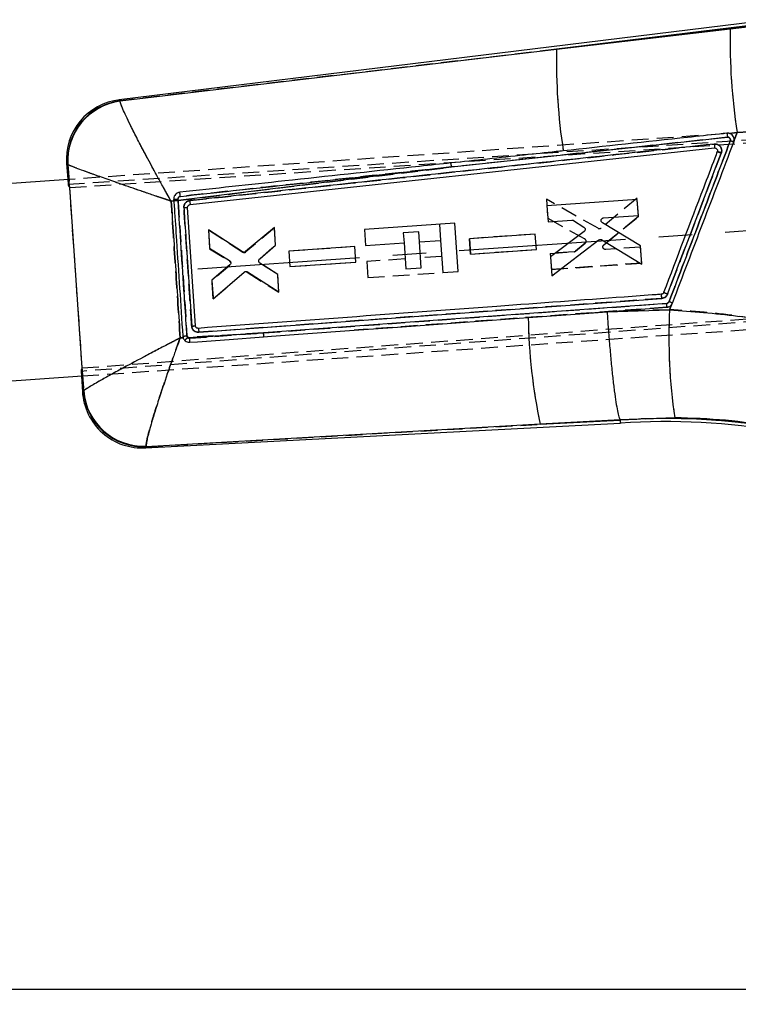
# Model space of a CAD drawing. Extents: x 39 to 393, y 13 to 280.
# Tile 15 of 24: x 187 to 242, y 197 to 272. Entities that reach past the tile are written whole.
import ezdxf

# ---------------------------------------------------------------- set-up
doc = ezdxf.new("R2010")
doc.units = 0
doc.linetypes.add('CENTERX2', pattern=[20.32, 12.7, -2.54, 2.54, -2.54])
doc.linetypes.add('HIDDEN', pattern=[1.905, 1.27, -0.635])
doc.layers.get('0').update_dxf_attribs({"linetype": 'CONTINUOUS'})
doc.styles.add('SLDTEXTSTYLE0', font='TXT', dxfattribs={"width": 0.75})
doc.dimstyles.new('SLDDIMSTYLE2', dxfattribs={"dimtxt": 3.5, "dimasz": 3.302, "dimexe": 0, "dimexo": 0.0625, "dimgap": 0.875, "dimtad": 1, "dimdec": 0, "dimrnd": 1e-09, "dimzin": 12, "dimtxsty": 'SLDTEXTSTYLE0', "dimsah": 1, "dimcen": 0.09, "dimazin": 3, "dimtfac": 1, "dimtofl": 0, "dimtmove": 0, "dimatfit": 3, "dimtolj": 1, "dimtzin": 12})

# ---------------------------------------------------------------- blocks, each defined once
blk = doc.blocks.new('_D_2')
at = {"color": 218, "linetype": 'CONTINUOUS'}
for p, q in [((276.055, 255.642), (276.055, 157.091)), ((55.333, 246.806), (55.333, 157.091)), ((55.333, 158.091), (276.055, 158.091))]:
    blk.add_line(p, q, dxfattribs=at)
for points in [[(55.333, 158.091), (58.635, 157.583), (58.635, 158.599)], [(276.055, 158.091), (272.753, 158.599), (272.753, 157.583)]]:
    blk.add_solid(points, dxfattribs=at)
at = {"color": 218, "linetype": 'CONTINUOUS', "insert": (153.97, 162.602, 0.1), "char_height": 3.5, "attachment_point": 1, "style": 'SLDTEXTSTYLE0'}
blk.add_mtext('221', dxfattribs=at)
blk = doc.blocks.new('_D_7')
at = {"color": 218, "linetype": 'CONTINUOUS'}
for p, q in [((246.864, 271.946), (306.769, 271.946)), ((305.769, 271.946), (305.769, 198.091)), ((169.337, 198.091), (306.769, 198.091))]:
    blk.add_line(p, q, dxfattribs=at)
for points in [[(305.769, 271.946), (305.261, 268.644), (306.277, 268.644)], [(305.769, 198.091), (306.277, 201.393), (305.261, 201.393)]]:
    blk.add_solid(points, dxfattribs=at)
at = {"color": 218, "linetype": 'CONTINUOUS', "insert": (301.257, 230.617, 0.1), "char_height": 3.5, "attachment_point": 1, "rotation": 90, "style": 'SLDTEXTSTYLE0'}
blk.add_mtext('74', dxfattribs=at)

msp = doc.modelspace()

# ---------------------------------------------------------------- linework, layer by layer
at = {"color": 7, "linetype": 'CONTINUOUS'}
for p, q in [((243.194438, 271.806719), (194.480694, 265.84259)), ((243.220589, 271.576447), (227.829038, 269.692028)), ((227.829038, 269.692028), (241.057149, 271.247988)), ((241.057149, 271.247988), (243.228412, 271.507388)), ((194.563649, 265.768567), (227.829038, 269.692028)), ((194.563649, 265.768567), (194.56385, 265.734618)), ((241.583205, 263.357825), (240.978508, 263.284791)), ((241.010486, 263.275306), (240.978508, 263.284791)), ((241.357154, 262.764692), (241.583205, 263.357825)), ((244.014829, 263.486435), (241.583205, 263.357825)), ((219.813816, 260.724822), (240.846134, 262.990499)), ((241.325013, 262.613041), (241.357154, 262.764692)), ((199.886888, 257.862175), (239.858567, 262.17637)), ((190.47927, 260.991912), (190.564375, 259.768773)), ((190.579656, 260.911066), (190.567716, 260.924544)), ((190.70015, 259.184379), (190.579656, 260.911066)), ((219.813816, 260.724822), (198.975488, 258.179974)), ((190.638132, 259.773906), (151.27577, 257.035155)), ((190.718725, 259.168414), (190.70015, 259.184379)), ((191.673919, 245.420803), (190.718725, 259.168414)), ((198.656506, 258.140789), (198.451116, 258.115556)), ((198.648676, 258.259848), (198.655254, 258.159825)), ((198.655254, 258.159825), (198.656506, 258.140789)), ((198.975488, 258.179974), (198.969341, 258.276084)), ((233.971714, 258.256545), (227.087259, 257.776284)), ((234.056591, 257.033296), (233.971714, 258.256545)), ((200.300574, 248.623987), (199.70592, 257.646708)), ((227.087259, 257.776284), (227.172158, 256.552975)), ((227.172158, 256.552975), (228.990927, 256.679857)), ((229.112647, 256.649371), (229.907601, 256.150381)), ((231.405161, 256.848292), (234.056591, 257.033296)), ((203.883945, 254.260897), (201.286181, 255.930451)), ((201.286181, 255.930451), (201.38169, 254.554267)), ((206.319704, 256.127987), (204.124681, 254.276513)), ((206.413447, 254.776946), (206.319704, 256.127987)), ((220.062076, 256.440263), (213.180899, 255.961485)), ((213.180899, 255.961485), (213.266014, 254.738191)), ((220.317169, 252.773944), (220.062076, 256.440263)), ((229.921936, 255.814805), (227.357975, 253.875411)), ((234.217621, 254.712524), (231.313578, 256.471546)), ((217.369235, 255.023684), (218.974843, 255.135398)), ((217.507295, 253.039405), (217.369235, 255.023684)), ((218.974843, 255.135398), (219.14482, 252.692375)), ((226.202979, 255.614947), (221.179969, 255.264545)), ((221.179969, 255.264545), (221.261329, 254.092224)), ((226.284324, 254.442671), (226.202979, 255.614947)), ((227.458826, 252.422367), (231.04754, 255.168246)), ((231.27707, 255.179902), (234.314866, 253.310992)), ((201.38169, 254.554267), (202.90102, 253.591043)), ((205.196879, 253.728262), (206.413447, 254.776946)), ((212.436221, 254.657069), (207.413278, 254.30666)), ((207.413278, 254.30666), (207.494638, 253.134337)), ((212.517559, 253.48479), (212.436221, 254.657069)), ((213.266014, 254.738191), (216.196886, 254.942114)), ((216.196886, 254.942114), (216.334946, 252.957836)), ((221.261329, 254.092224), (226.284324, 254.442671)), ((234.314866, 253.310992), (234.217621, 254.712524)), ((227.357975, 253.875411), (227.458826, 252.422368)), ((202.923163, 253.262942), (201.551578, 252.106129)), ((206.569149, 252.532933), (205.218687, 253.403083)), ((207.494638, 253.134337), (212.517559, 253.48479)), ((216.334946, 252.957836), (217.507295, 253.039405)), ((219.14482, 252.692375), (220.317169, 252.773944)), ((201.551578, 252.106129), (201.650649, 250.678591)), ((201.650649, 250.678591), (204.017318, 252.713689)), ((204.258106, 252.731275), (206.661097, 251.207772)), ((206.661097, 251.207772), (206.569149, 252.532933)), ((200.559116, 248.130593), (235.842063, 250.7166)), ((236.217081, 250.336812), (205.49228, 248.085693)), ((229.582495, 249.552037), (236.220918, 250.038674)), ((231.674991, 249.680466), (236.436649, 249.856739)), ((236.436649, 249.856739), (236.577085, 250.22503)), ((225.662775, 249.264505), (229.582495, 249.552037)), ((229.582495, 249.552037), (231.674991, 249.680466)), ((200.518831, 248.434429), (200.496785, 248.434052)), ((199.13727, 247.704861), (199.359573, 247.71814)), ((199.335321, 247.842485), (199.359573, 247.71814)), ((199.710011, 247.739079), (205.49228, 248.085693)), ((205.49228, 248.085693), (199.874974, 247.675958)), ((191.66202, 245.406768), (191.673919, 245.420803)), ((191.782906, 243.676082), (191.66202, 245.406768)), ((161.482594, 242.709059), (191.679283, 244.810082)), ((191.605523, 244.80495), (191.691294, 243.572228)), ((191.770106, 243.654554), (191.782906, 243.676082)), ((236.836321, 241.619135), (232.664905, 241.475241)), ((196.485243, 239.327936), (232.680879, 241.212268)), ((226.580522, 241.126742), (196.557409, 239.416138)), ((232.664599, 241.475971), (226.580522, 241.126742)), ((226.580522, 241.126742), (232.666827, 241.443593)), ((232.664905, 241.475241), (232.664599, 241.475971)), ((232.666827, 241.443593), (232.664905, 241.475241)), ((196.549139, 239.463239), (196.557409, 239.416138))]:
    msp.add_line(p, q, dxfattribs=at)
at = {"color": 7, "linetype": 'HIDDEN'}
for p, q in [((227.829038, 269.692028), (243.220589, 271.576447)), ((241.057149, 271.247988), (227.829038, 269.692028)), ((243.228412, 271.507388), (241.057149, 271.247988)), ((227.829038, 269.692028), (194.563649, 265.768567)), ((194.56385, 265.734618), (194.563649, 265.768567)), ((190.588973, 259.415228), (256.297342, 263.699069)), ((250.037006, 263.906756), (190.638132, 259.773906)), ((190.718725, 259.168414), (256.850369, 263.500824)), ((240.978508, 263.284791), (241.583205, 263.357825)), ((241.583205, 263.357825), (241.357154, 262.764692)), ((240.846134, 262.990499), (219.813816, 260.724822)), ((241.357296, 262.78446), (241.325013, 262.613041)), ((190.567716, 260.924544), (190.579656, 260.911066)), ((190.579656, 260.911066), (190.68361, 259.421397)), ((198.975488, 258.179974), (219.813816, 260.724822)), ((190.564375, 259.768773), (190.588973, 259.415228)), ((191.691577, 245.166681), (190.701067, 259.422535)), ((198.451116, 258.115556), (198.656506, 258.140789)), ((198.655254, 258.159825), (198.648676, 258.259846)), ((198.969311, 258.276602), (198.975488, 258.179974)), ((230.985924, 256.053826), (227.051526, 258.276261)), ((227.051526, 258.276261), (227.152868, 256.823253)), ((233.964562, 258.345661), (231.214858, 256.074069)), ((234.062351, 256.944168), (233.964562, 258.345661)), ((227.152868, 256.823253), (229.960702, 255.257616)), ((231.429882, 254.799925), (234.062351, 256.944168)), ((234.062351, 256.944168), (231.429882, 254.799925)), ((203.910939, 254.242646), (201.285235, 255.930384)), ((201.285235, 255.930384), (201.384819, 254.502883)), ((201.285235, 255.930384), (203.910939, 254.242646)), ((206.320695, 256.100178), (204.151838, 254.258576)), ((206.413149, 254.775052), (206.320695, 256.100178)), ((217.316038, 255.788233), (216.143689, 255.706664)), ((217.369206, 255.024085), (217.316038, 255.788233)), ((218.889727, 256.358694), (218.974798, 255.136037)), ((216.143689, 255.706664), (216.196857, 254.942498)), ((226.202823, 255.613979), (221.179701, 255.265439)), ((221.179701, 255.265439), (221.261478, 254.093148)), ((221.261478, 254.093148), (221.179701, 255.265439)), ((226.284608, 254.441733), (226.202823, 255.613979)), ((201.384819, 254.502883), (202.903382, 253.54716)), ((205.196201, 253.726267), (206.413149, 254.775052)), ((212.436057, 254.656134), (207.413002, 254.307609)), ((207.413002, 254.307609), (207.49478, 253.135316)), ((212.517842, 253.483887), (212.436057, 254.656134)), ((221.261478, 254.093148), (226.284608, 254.441733)), ((229.15846, 254.271969), (227.339647, 254.145756)), ((227.339647, 254.145756), (229.15846, 254.271969)), ((229.992985, 254.923289), (229.274786, 254.319018)), ((229.274786, 254.319018), (229.992985, 254.923289)), ((234.224267, 254.623457), (231.572754, 254.439492)), ((234.309606, 253.400239), (234.224267, 254.623457)), ((216.281756, 253.722385), (213.350884, 253.518461)), ((213.350884, 253.518461), (213.435999, 252.295167)), ((219.059705, 253.915669), (217.454097, 253.803955)), ((227.339647, 254.145756), (227.424978, 252.922476)), ((202.926896, 253.219154), (201.555594, 252.054807)), ((206.569708, 252.531099), (205.219633, 253.401201)), ((207.49478, 253.135316), (212.517842, 253.483887)), ((227.424978, 252.922476), (234.309606, 253.400239)), ((234.309606, 253.400239), (227.424978, 252.922476)), ((201.555594, 252.054807), (201.651595, 250.678657)), ((201.651595, 250.678657), (201.555594, 252.054807)), ((201.651595, 250.678657), (203.993111, 252.691875)), ((204.23369, 252.709748), (206.663973, 251.180093)), ((206.663973, 251.180093), (206.569708, 252.531099)), ((213.435999, 252.295167), (219.144806, 252.692373)), ((266.127489, 250.672239), (191.580928, 245.158497)), ((191.673919, 245.420803), (266.178525, 250.907786)), ((235.842063, 250.7166), (200.559116, 248.130593)), ((205.49228, 248.085693), (236.217081, 250.336812)), ((236.220918, 250.038674), (212.40399, 248.290846)), ((236.436649, 249.856739), (231.674991, 249.680466)), ((236.577085, 250.225029), (236.436649, 249.856739)), ((236.593678, 250.252385), (236.498802, 250.149386)), ((231.674991, 249.680466), (229.582495, 249.552037)), ((191.679283, 244.810082), (251.078158, 248.942933)), ((199.359573, 247.71814), (199.13727, 247.704861)), ((205.49228, 248.085693), (199.710011, 247.739079)), ((199.874974, 247.675958), (205.49228, 248.085693)), ((191.580928, 245.158497), (191.605523, 244.80495)), ((191.678851, 245.165739), (191.782906, 243.676082)), ((191.782906, 243.676082), (191.770106, 243.654554)), ((232.664905, 241.475241), (236.836321, 241.619135)), ((196.557409, 239.416138), (226.580522, 241.126742)), ((226.580522, 241.126742), (232.664599, 241.475971)), ((232.666827, 241.443593), (226.580522, 241.126742)), ((196.557409, 239.416138), (196.549139, 239.463239))]:
    msp.add_line(p, q, dxfattribs=at)
at = {"color": 218, "linetype": 'CENTERX2'}
msp.add_line((253.350774, 256.61993), (200.478629, 252.940761), dxfattribs=at)
at = {"color": 8, "linetype": 'CONTINUOUS', "flags": 128}
for points in [[(194.480694, 265.84259), (194.48991, 265.834365), (194.563649, 265.768567)], [(190.567716, 260.924544), (190.489101, 260.984426), (190.47927, 260.991912)], [(191.691294, 243.572228), (191.700055, 243.581378), (191.770106, 243.654554)], [(196.557409, 239.416138), (196.49326, 239.337738), (196.485243, 239.327936)]]:
    msp.add_lwpolyline(points, dxfattribs=at)
at = {"color": 7, "linetype": 'HIDDEN', "flags": 128}
for points in [[(194.563649, 265.768567), (194.48991, 265.834365), (194.480694, 265.84259)], [(190.47927, 260.991912), (190.489101, 260.984426), (190.567716, 260.924544)], [(236.355528, 250.070269), (236.342154, 250.063145), (236.222542, 250.038799), (236.222483, 250.038794), (236.222483, 250.038794)], [(191.770106, 243.654554), (191.700055, 243.581378), (191.691294, 243.572228)], [(196.485243, 239.327936), (196.49326, 239.337738), (196.557409, 239.416138)]]:
    msp.add_lwpolyline(points, dxfattribs=at)
at = {"color": 7, "linetype": 'CONTINUOUS', "flags": 128}
for points in [[(212.40399, 248.290846), (216.044224, 248.558329), (225.662775, 249.264505)], [(205.496363, 247.782961), (206.094234, 247.826935), (208.51916, 248.00526), (212.40399, 248.290846)], [(199.879169, 247.369679), (200.450166, 247.411702), (202.875062, 247.590131), (205.496363, 247.782961)]]:
    msp.add_lwpolyline(points, dxfattribs=at)
at = {"color": 7, "linetype": 'CONTINUOUS'}
for centre, radius, start, end in [((285.604731, 270.255462), 44.558637, 178.72365326, 188.90514458), ((271.07689, 268.632103), 43.260838, 178.59606815, 188.87915215), ((195.035755, 261.308943), 4.5675, 96.25788344, 184.55504074), ((195.133366, 261.228422), 4.575751, 97.15233526, 183.80783944), ((195.153082, 261.190696), 4.581967, 97.38858831, 183.49884702), ((164.982218, 62.866921), 213.838105, 69.08318709, 69.1599701), ((218.264001, 260.632117), 1.552584, 3.42317583, 14.84977706), ((198.498167, 264.407612), 6.149607, 271.40242381, 274.39422554), ((197.0709, 285.8963), 27.781688, 273.26927957, 273.93102499), ((198.181392, 277.461955), 19.873807, 273.57045538, 274.39950649), ((234.4482, 250.690294), 1.394111, 1.08120006, 13.91903704), ((229.578351, 233.674279), 18.615586, 68.90287025, 69.89787104), ((277.025112, 247.697509), 40.645855, 176.95484302, 188.60054566), ((266.93532, 249.798442), 41.275999, 180.74118589, 192.12766314), ((198.959371, 264.080958), 15.51505, 273.90191664, 274.95913885), ((198.013123, 271.618255), 23.812507, 273.1830057, 273.95842556), ((198.149155, 249.334163), 2.231718, 306.21084893, 314.37860173), ((204.1999, 247.91687), 1.30336, 354.10297747, 7.44241452), ((196.247781, 243.889259), 4.5675, 183.26285897, 273.54788523), ((196.333989, 243.986629), 4.575948, 184.16160067, 272.79857723), ((196.351832, 244.042593), 4.583602, 184.58633903, 272.4671403), ((236.182946, 190.850095), 50.715531, 79.98010706, 93.97551823), ((236.182946, 190.850095), 50.483788, 79.98010706, 93.98010706)]:
    msp.add_arc(centre, radius, start, end, dxfattribs=at)
at = {"color": 7, "linetype": 'HIDDEN'}
for centre, radius, start, end in [((285.604731, 270.255462), 44.558637, 178.72365326, 188.90514458), ((271.07689, 268.632103), 43.260838, 178.59606815, 188.87915215), ((195.133366, 261.228422), 4.575751, 97.15233526, 183.80783944), ((195.153082, 261.190696), 4.581967, 97.38858831, 183.49884702), ((234.883645, 246.127732), 17.699057, 68.65773152, 69.58542567), ((218.264001, 260.632117), 1.552584, 3.42317583, 14.84977706), ((198.491499, 264.343324), 6.085508, 271.48000159, 274.50322502), ((197.0709, 285.8963), 27.781688, 273.26927957, 273.93102499), ((198.173116, 279.1338), 21.541695, 273.31550057, 274.08034157), ((231.085252, 256.235158), 0.206754, 241.28779543, 308.81856969), ((229.859248, 255.078537), 0.205824, 21.37588526, 60.46636081), ((229.144458, 254.473928), 0.202444, 273.96677987, 310.07529992), ((202.792767, 253.373724), 0.20571, 14.77439021, 57.47019329), ((204.020609, 254.413627), 0.203132, 237.32298522, 310.24350832), ((204.125544, 252.537372), 0.203494, 57.89614622, 130.60144227), ((234.459336, 250.69176), 1.38295, 1.02917648, 13.97106062), ((229.703723, 234.107694), 18.165511, 68.77973203, 69.79937593), ((277.025112, 247.697509), 40.645855, 176.95484302, 188.60054566), ((266.93532, 249.798442), 41.275999, 180.74118589, 192.12766314), ((198.962422, 265.620668), 17.049275, 273.53956996, 274.50162128), ((198.015447, 269.723163), 21.920453, 273.45198155, 274.29430954), ((198.149155, 249.334163), 2.231718, 306.21084893, 314.37860173), ((204.1999, 247.91687), 1.30336, 354.10297747, 7.44241452), ((196.333989, 243.986629), 4.575948, 184.16160067, 272.79857723), ((196.351832, 244.042593), 4.583602, 184.58633903, 272.4671403), ((236.182946, 190.850095), 50.715531, 79.98010706, 93.97551823)]:
    msp.add_arc(centre, radius, start, end, dxfattribs=at)
for centre, major_axis, start_param, end_param in [((251.360492, 263.377906), (60.771609, 3.961337), 3.141908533, 3.191179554), ((252.315653, 249.64997), (60.73463, 4.492815), 3.092005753, 3.141276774)]:
    msp.add_ellipse(centre, major_axis=major_axis, ratio=0.069928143, start_param=start_param, end_param=end_param, dxfattribs=at)
at = {"color": 7, "linetype": 'CONTINUOUS'}
for centre, major_axis, start_param, end_param in [((251.360492, 263.377906), (60.771609, 3.961337), 3.191179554, 3.197727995), ((252.315653, 249.64997), (60.73463, 4.492815), 3.084511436, 3.092005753)]:
    msp.add_ellipse(centre, major_axis=major_axis, ratio=0.069928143, start_param=start_param, end_param=end_param, dxfattribs=at)
for points, knots in [([(198.451116, 258.115556), (198.448103, 258.120912), (198.444583, 258.127171), (198.438813, 258.137389), (198.432179, 258.149207), (198.419481, 258.17176), (198.39802, 258.209897), (198.362034, 258.273942), (198.301617, 258.381499), (198.200217, 258.562431), (198.029513, 258.8679), (197.739517, 259.389575), (197.230015, 260.314645), (196.596946, 261.484939), (195.95066, 262.711639), (195.452771, 263.686949), (195.076164, 264.456547), (194.74502, 265.173889), (194.583196, 265.588077), (194.567516, 265.706853), (194.56385, 265.734618)], [0, 0, 0, 0, 0.0014907, 0.001742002, 0.002846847, 0.004778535, 0.008021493, 0.013465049, 0.022607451, 0.037973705, 0.063867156, 0.107815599, 0.184018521, 0.325715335, 0.450190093, 0.574613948, 0.67506164, 0.775482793, 0.947515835, 1, 1, 1, 1]), ([(240.796766, 263.298344), (240.607494, 263.277948), (239.612083, 263.170683), (235.457931, 262.722982), (231.493151, 262.295401), (228.334486, 261.954754)], [0, 0, 0, 0, 0.045561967, 0.239617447, 1, 1, 1, 1]), ([(240.978508, 263.284791), (240.967865, 263.287385), (240.908611, 263.301824), (240.847171, 263.299908), (240.796766, 263.298336)], [0, 0, 0, 0, 0.179620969, 1, 1, 1, 1]), ([(240.796766, 263.298338), (240.799385, 263.293499), (240.804794, 263.283504), (240.817736, 263.213677), (240.832581, 263.111461), (240.841616, 263.030814), (240.846134, 262.990491)], [0, 0, 0, 0, 0.2383403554, 0.4922259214, 0.7461125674, 1, 1, 1, 1]), ([(241.357154, 262.764692), (241.357401, 262.770122), (241.360239, 262.832532), (241.342315, 262.953457), (241.261494, 263.106666), (241.144701, 263.218889), (241.05126, 263.258167), (241.010486, 263.275306)], [0, 0, 0, 0, 0.024671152, 0.283567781, 0.541711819, 0.800021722, 1, 1, 1, 1]), ([(241.057261, 262.71517), (240.272024, 260.653601), (238.717053, 256.571169), (237.162241, 252.48869), (236.392587, 250.467804)], [0, 0, 0, 0, 0.504985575, 1, 1, 1, 1]), ([(236.657708, 250.363276), (237.435568, 252.40491), (238.991288, 256.488177), (240.547104, 260.57142), (241.325013, 262.613041)], [0, 0, 0, 0, 0.499999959, 1, 1, 1, 1]), ([(240.846134, 262.990491), (240.869746, 262.990593), (240.916354, 262.990794), (240.980844, 262.961376), (241.031923, 262.91425), (241.064126, 262.85236), (241.075548, 262.78245), (241.063355, 262.73759), (241.057261, 262.715168)], [0, 0, 0, 0, 0.169754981, 0.335080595, 0.5005693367, 0.6661743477, 0.8331506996, 1, 1, 1, 1]), ([(239.843345, 262.474082), (233.175613, 261.756061), (219.850978, 260.321184), (206.527107, 258.88323), (199.870586, 258.164838)], [0, 0, 0, 0, 0.500406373, 1, 1, 1, 1]), ([(228.334486, 261.954754), (228.150253, 261.934881), (227.15991, 261.828054), (224.3033, 261.519876), (221.63097, 261.231448), (219.764731, 261.030022)], [0, 0, 0, 0, 0.064493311, 0.346683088, 1, 1, 1, 1]), ([(240.070603, 261.901634), (240.0067, 261.733912), (239.653693, 260.807408), (238.288922, 257.225486), (236.988129, 253.811267), (235.976427, 251.155831)], [0, 0, 0, 0, 0.046824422, 0.258660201, 1, 1, 1, 1]), ([(236.279032, 251.042091), (236.961252, 252.833388), (238.325663, 256.415909), (239.690196, 259.998395), (240.372448, 261.789601)], [0, 0, 0, 0, 0.500010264, 1, 1, 1, 1]), ([(240.372448, 261.789601), (240.37626, 261.800543), (240.398828, 261.865327), (240.41347, 261.993055), (240.377422, 262.157599), (240.30897, 262.272034), (240.218848, 262.367545), (240.102295, 262.443329), (239.95979, 262.480027), (239.87306, 262.475599), (239.843345, 262.474082)], [0, 0, 0, 0, 0.033715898, 0.199623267, 0.365595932, 0.515634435, 0.581400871, 0.747444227, 0.913469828, 1, 1, 1, 1]), ([(239.843345, 262.474082), (239.847204, 262.435054), (239.854921, 262.356998), (239.861462, 262.258984), (239.863241, 262.190282), (239.859827, 262.180975), (239.85812, 262.176322)], [0, 0, 0, 0, 0.2500012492, 0.4999995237, 0.7500006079, 1, 1, 1, 1]), ([(239.858567, 262.176368), (239.881641, 262.176693), (239.90604, 262.177037), (239.929418, 262.171004), (239.930689, 262.170676)], [0, 0, 0, 0, 0.945651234, 1, 1, 1, 1]), ([(239.930689, 262.170676), (239.952379, 262.162622), (239.995762, 262.146513), (240.046138, 262.096679), (240.077612, 262.034582), (240.08779, 261.965919), (240.076209, 261.922604), (240.070603, 261.901634)], [0, 0, 0, 0, 0.2025591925, 0.4051370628, 0.6076846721, 0.8100739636, 1, 1, 1, 1]), ([(240.070603, 261.901634), (240.074371, 261.900342), (240.082729, 261.897475), (240.128906, 261.880522), (240.201379, 261.853622), (240.276598, 261.825542), (240.334833, 261.803722), (240.361489, 261.793715), (240.372448, 261.789601)], [0, 0, 0, 0, 0.176292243, 0.391098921, 0.605892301, 0.820698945, 0.926285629, 1, 1, 1, 1]), ([(219.764731, 261.030022), (219.574133, 261.009447), (218.577447, 260.901853), (214.356439, 260.446146), (207.659, 259.722748), (201.767867, 259.085857), (199.100874, 258.797528)], [0, 0, 0, 0, 0.027670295, 0.1446947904, 0.6127920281, 1, 1, 1, 1]), ([(198.451116, 258.115556), (198.445299, 258.117518), (198.438502, 258.119811), (198.427388, 258.12356), (198.41455, 258.127893), (198.390039, 258.13616), (198.348614, 258.150147), (198.279087, 258.17362), (198.162373, 258.213052), (197.966256, 258.279371), (197.635676, 258.391348), (197.072687, 258.582567), (196.079249, 258.921659), (194.834034, 259.350712), (193.546245, 259.800602), (192.538359, 260.158443), (191.759451, 260.440953), (191.05342, 260.704447), (190.675324, 260.856842), (190.597782, 260.900792), (190.579656, 260.911066)], [0, 0, 0, 0, 0.001490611, 0.001742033, 0.002848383, 0.004781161, 0.00802493, 0.013470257, 0.022614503, 0.037983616, 0.063880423, 0.107832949, 0.184037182, 0.325715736, 0.450190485, 0.574614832, 0.675062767, 0.775484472, 0.947516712, 1, 1, 1, 1]), ([(199.150882, 258.484905), (201.837622, 258.776378), (208.725065, 259.523567), (215.612883, 260.269731), (219.813816, 260.724822)], [0, 0, 0, 0, 0.390092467, 1, 1, 1, 1]), ([(199.100874, 258.797535), (199.036556, 258.783093), (198.916139, 258.756054), (198.772913, 258.640069), (198.679456, 258.494859), (198.646193, 258.360066), (198.648139, 258.281526), (198.648676, 258.259848)], [0, 0, 0, 0, 0.253202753, 0.474055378, 0.694904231, 0.915789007, 1, 1, 1, 1]), ([(199.151143, 258.484941), (199.148875, 258.505288), (199.144338, 258.545982), (199.136875, 258.605087), (199.129322, 258.659732), (199.121891, 258.707723), (199.114911, 258.747181), (199.108689, 258.776265), (199.103919, 258.792793), (199.101639, 258.79615), (199.10071, 258.797517)], [0, 0, 0, 0, 0.13007996, 0.260160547, 0.390241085, 0.520322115, 0.650402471, 0.780483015, 0.910565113, 1, 1, 1, 1]), ([(198.451116, 258.115556), (198.567095, 256.361952), (198.796605, 252.89177), (199.024526, 249.421488), (199.13727, 247.704861)], [0, 0, 0, 0, 0.5053349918, 1, 1, 1, 1]), ([(198.656506, 258.140789), (198.66944, 257.944575), (198.735785, 256.938123), (198.962043, 253.505352), (199.175382, 250.2688), (199.335314, 247.842485)], [0, 0, 0, 0, 0.057159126, 0.293189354, 1, 1, 1, 1]), ([(198.969341, 258.276082), (198.969264, 258.287768), (198.96904, 258.321597), (198.986523, 258.376518), (199.027001, 258.430943), (199.083768, 258.471003), (199.128456, 258.480264), (199.150882, 258.484911)], [0, 0, 0, 0, 0.11503384, 0.333018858, 0.553090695, 0.775727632, 1, 1, 1, 1]), ([(199.656955, 247.862556), (199.643574, 248.065113), (199.576667, 249.077897), (199.349481, 252.517032), (199.13573, 255.753618), (198.975488, 258.179974)], [0, 0, 0, 0, 0.058897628, 0.29448836, 1, 1, 1, 1]), ([(199.870586, 258.164838), (199.836205, 258.158912), (199.745637, 258.143302), (199.611515, 258.070643), (199.493909, 257.944037), (199.423215, 257.788794), (199.420396, 257.679096), (199.419051, 257.626723)], [0, 0, 0, 0, 0.135246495, 0.356273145, 0.577226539, 0.798157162, 1, 1, 1, 1]), ([(199.870586, 258.164838), (199.87462, 258.125327), (199.882688, 258.046305), (199.889633, 257.946501), (199.89173, 257.876416), (199.888392, 257.866911), (199.886724, 257.862158)], [0, 0, 0, 0, 0.2500007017, 0.499998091, 0.7500007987, 1, 1, 1, 1]), ([(199.419051, 257.626723), (199.43243, 257.424166), (199.499324, 256.411378), (199.697985, 253.40309), (199.883329, 250.597367), (200.015149, 248.601872)], [0, 0, 0, 0, 0.067333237, 0.33666575, 1, 1, 1, 1]), ([(199.70592, 257.646708), (199.706747, 257.669625), (199.708406, 257.715621), (199.739565, 257.778832), (199.788296, 257.82826), (199.841026, 257.854672), (199.87523, 257.860267), (199.886888, 257.862175)], [0, 0, 0, 0, 0.220354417, 0.442260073, 0.664018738, 0.885487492, 1, 1, 1, 1]), ([(228.990927, 256.679857), (229.013996, 256.679454), (229.05704, 256.678702), (229.095022, 256.658668), (229.112647, 256.649371)], [0, 0, 0, 0, 0.53596579, 1, 1, 1, 1]), ([(231.313578, 256.471546), (231.295168, 256.485365), (231.258349, 256.513002), (231.224772, 256.574586), (231.213151, 256.633215), (231.21757, 256.668758), (231.219172, 256.681638)], [0, 0, 0, 0, 0.280555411, 0.561116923, 0.840969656, 1, 1, 1, 1]), ([(231.219172, 256.681638), (231.225456, 256.703722), (231.238025, 256.747889), (231.283297, 256.801132), (231.340662, 256.837793), (231.384223, 256.844884), (231.405161, 256.848292)], [0, 0, 0, 0, 0.254576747, 0.509136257, 0.764073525, 1, 1, 1, 1]), ([(229.907601, 256.150381), (229.92602, 256.135511), (229.962859, 256.105769), (229.995133, 256.04126), (230.004998, 255.980347), (229.999047, 255.943759), (229.996867, 255.930355)], [0, 0, 0, 0, 0.279782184, 0.559567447, 0.838642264, 1, 1, 1, 1]), ([(229.996867, 255.930355), (229.989473, 255.908143), (229.974497, 255.863155), (229.939602, 255.831056), (229.921936, 255.814805)], [0, 0, 0, 0, 0.493735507, 1, 1, 1, 1]), ([(231.04754, 255.168246), (231.067581, 255.180318), (231.107662, 255.204462), (231.178476, 255.212624), (231.236354, 255.201558), (231.266964, 255.185278), (231.27707, 255.179902)], [0, 0, 0, 0, 0.286159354, 0.572317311, 0.85878798, 1, 1, 1, 1]), ([(204.124681, 254.276513), (204.105685, 254.263478), (204.067695, 254.237409), (203.998608, 254.225327), (203.934786, 254.233469), (203.899265, 254.252632), (203.883945, 254.260897)], [0, 0, 0, 0, 0.265964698, 0.531907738, 0.798111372, 1, 1, 1, 1]), ([(202.90102, 253.591043), (202.919317, 253.576331), (202.955913, 253.546907), (202.988198, 253.482938), (202.996679, 253.430102), (202.994328, 253.400949), (202.993847, 253.394981)], [0, 0, 0, 0, 0.307110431, 0.614245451, 0.921026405, 1, 1, 1, 1]), ([(205.127075, 253.586191), (205.130788, 253.609091), (205.138216, 253.654892), (205.168669, 253.701632), (205.19113, 253.722835), (205.196879, 253.728262)], [0, 0, 0, 0, 0.426613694, 0.853231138, 1, 1, 1, 1]), ([(205.218687, 253.403088), (205.200703, 253.417941), (205.164734, 253.447648), (205.130981, 253.513208), (205.128403, 253.561374), (205.127075, 253.586191)], [0, 0, 0, 0, 0.326488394, 0.652983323, 1, 1, 1, 1]), ([(202.993847, 253.394981), (202.988855, 253.372335), (202.978871, 253.327044), (202.947547, 253.284778), (202.926803, 253.266202), (202.923163, 253.262942)], [0, 0, 0, 0, 0.451914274, 0.903816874, 1, 1, 1, 1]), ([(204.017318, 252.713689), (204.036149, 252.72689), (204.07381, 252.75329), (204.142646, 252.766041), (204.206695, 252.758522), (204.242524, 252.739533), (204.258106, 252.731274)], [0, 0, 0, 0, 0.265170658, 0.530330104, 0.795734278, 1, 1, 1, 1]), ([(235.801376, 251.025649), (235.669893, 251.016014), (234.730041, 250.947146), (230.55671, 250.641265), (218.927254, 249.788367), (208.106333, 248.992489), (200.518831, 248.434429)], [0, 0, 0, 0, 0.011179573, 0.079912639, 0.354845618, 1, 1, 1, 1]), ([(235.976427, 251.155831), (235.966543, 251.135917), (235.946183, 251.094899), (235.892092, 251.050463), (235.840542, 251.030013), (235.809643, 251.02657), (235.801376, 251.025649)], [0, 0, 0, 0, 0.2880272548, 0.5932807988, 0.8911740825, 1, 1, 1, 1]), ([(235.842063, 250.7166), (235.867649, 250.719669), (235.949701, 250.729509), (236.080177, 250.786038), (236.208286, 250.896996), (236.256217, 250.995299), (236.279032, 251.042091)], [0, 0, 0, 0, 0.134816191, 0.432355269, 0.729802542, 1, 1, 1, 1]), ([(236.392594, 250.467803), (236.382537, 250.447783), (236.36198, 250.406861), (236.317926, 250.370843), (236.269389, 250.345735), (236.238292, 250.34043), (236.217081, 250.336812)], [0, 0, 0, 0, 0.289565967, 0.591862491, 0.72161601, 1, 1, 1, 1]), ([(236.221745, 250.038734), (236.223542, 250.042256), (236.227136, 250.049301), (236.228569, 250.102098), (236.226789, 250.179427), (236.222992, 250.251609), (236.219471, 250.304819), (236.217973, 250.324874), (236.217081, 250.336812)], [0, 0, 0, 0, 0.217852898, 0.435705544, 0.65356115, 0.871417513, 0.923466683, 1, 1, 1, 1]), ([(236.220918, 250.038667), (236.272287, 250.047392), (236.37505, 250.064847), (236.496241, 250.13746), (236.554282, 250.200329), (236.577085, 250.22503)], [0, 0, 0, 0, 0.377650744, 0.755489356, 1, 1, 1, 1]), ([(236.657708, 250.363276), (236.654632, 250.364657), (236.64848, 250.367419), (236.599671, 250.386785), (236.527772, 250.414935), (236.463516, 250.439905), (236.417805, 250.457625), (236.402987, 250.463369), (236.392453, 250.467453)], [0, 0, 0, 0, 0.223823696, 0.44764134, 0.671469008, 0.895292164, 0.925555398, 1, 1, 1, 1]), ([(236.436649, 249.856739), (238.166941, 249.72111), (240.775852, 249.516609), (244.23294, 248.998199), (245.950607, 248.66628), (246.809437, 248.500321)], [0, 0, 0, 0, 0.496137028, 0.74806921, 1, 1, 1, 1]), ([(236.577085, 250.22503), (236.578012, 250.226169), (236.611683, 250.267567), (236.635017, 250.316089), (236.657708, 250.363276)], [0, 0, 0, 0, 0.027515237, 1, 1, 1, 1]), ([(231.674991, 249.680466), (231.678076, 249.63274), (231.704853, 249.21853), (231.765415, 248.34828), (231.86444, 247.097493), (231.979207, 245.828203), (232.099767, 244.666668), (232.222538, 243.641245), (232.344071, 242.785802), (232.460666, 242.122916), (232.570039, 241.658401), (232.633079, 241.536781), (232.664599, 241.475971)], [0, 0, 0, 0, 0.011771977, 0.102167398, 0.214400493, 0.326633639, 0.438862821, 0.551092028, 0.663318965, 0.775545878, 0.887772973, 1, 1, 1, 1]), ([(200.015157, 248.601872), (200.02352, 248.550574), (200.041124, 248.44259), (200.131747, 248.29834), (200.26536, 248.188447), (200.415877, 248.131021), (200.516105, 248.130722), (200.559116, 248.130593)], [0, 0, 0, 0, 0.194279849, 0.4089676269, 0.6237101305, 0.8385194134, 1, 1, 1, 1]), ([(200.496785, 248.434052), (200.481254, 248.435686), (200.442939, 248.43972), (200.386254, 248.467015), (200.336486, 248.515525), (200.30791, 248.571161), (200.30266, 248.608964), (200.300574, 248.623987)], [0, 0, 0, 0, 0.156837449, 0.386943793, 0.617229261, 0.847887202, 1, 1, 1, 1]), ([(200.518831, 248.434429), (200.52151, 248.429896), (200.526912, 248.420754), (200.538016, 248.350957), (200.549583, 248.250343), (200.555939, 248.17051), (200.559116, 248.130593)], [0, 0, 0, 0, 0.246927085, 0.49795093, 0.748974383, 1, 1, 1, 1]), ([(199.13727, 247.704861), (199.13182, 247.702043), (199.125526, 247.698787), (199.116831, 247.694282), (199.107624, 247.689525), (199.089234, 247.680001), (199.056344, 247.662974), (199.000936, 247.634277), (198.907579, 247.585907), (198.750189, 247.50427), (198.484229, 247.366128), (198.144671, 247.189284), (197.559241, 246.883411), (196.481616, 246.317162), (195.17912, 245.623321), (193.965393, 244.964042), (192.954371, 244.40321), (192.27177, 244.007521), (191.889697, 243.766602), (191.818501, 243.706254), (191.782906, 243.676082)], [0, 0, 0, 0, 0.001491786, 0.001723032, 0.00238119, 0.004012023, 0.006759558, 0.011389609, 0.01919384, 0.032355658, 0.054597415, 0.092386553, 0.126295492, 0.217992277, 0.398919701, 0.52040092, 0.641828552, 0.814492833, 0.907253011, 1, 1, 1, 1]), ([(199.13727, 247.704861), (199.135156, 247.699094), (199.132715, 247.692432), (199.129342, 247.683228), (199.125773, 247.673488), (199.11865, 247.654018), (199.105906, 247.61919), (199.084437, 247.5605), (199.048314, 247.46155), (198.987489, 247.294573), (198.884966, 247.011977), (198.754635, 246.650276), (198.531092, 246.024645), (198.123378, 244.866275), (197.641708, 243.446818), (197.20791, 242.098043), (196.86034, 240.950734), (196.645839, 240.141273), (196.548776, 239.648433), (196.549018, 239.524968), (196.549139, 239.463239)], [0, 0, 0, 0, 0.001491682, 0.001723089, 0.002380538, 0.004010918, 0.006758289, 0.011388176, 0.01919176, 0.032353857, 0.054595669, 0.092385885, 0.126281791, 0.217974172, 0.398919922, 0.520401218, 0.641828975, 0.814492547, 0.907252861, 1, 1, 1, 1]), ([(199.359573, 247.71814), (199.370995, 247.688237), (199.396735, 247.620854), (199.442247, 247.564726), (199.467561, 247.533506)], [0, 0, 0, 0, 0.443780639, 1, 1, 1, 1]), ([(199.467561, 247.533506), (199.504348, 247.49981), (199.583302, 247.42749), (199.730503, 247.371047), (199.833355, 247.370101), (199.879169, 247.369679)], [0, 0, 0, 0, 0.3260472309, 0.6997980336, 1, 1, 1, 1]), ([(199.710011, 247.739079), (199.695951, 247.757433), (199.667859, 247.794105), (199.660592, 247.839753), (199.656963, 247.862556)], [0, 0, 0, 0, 0.500475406, 1, 1, 1, 1]), ([(199.874974, 247.675958), (199.859566, 247.675883), (199.821416, 247.675698), (199.761659, 247.694561), (199.727165, 247.724293), (199.710011, 247.739079)], [0, 0, 0, 0, 0.254064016, 0.62902921, 1, 1, 1, 1]), ([(199.879169, 247.369679), (199.880807, 247.373499), (199.884215, 247.381443), (199.885883, 247.432822), (199.884475, 247.509194), (199.880527, 247.59477), (199.876632, 247.651714), (199.874974, 247.675958)], [0, 0, 0, 0, 0.2013895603, 0.4189191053, 0.6364502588, 0.8452184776, 1, 1, 1, 1]), ([(244.453109, 240.918244), (243.208617, 241.114287), (240.693657, 241.510465), (238.130922, 241.582663), (236.836321, 241.619135)], [0, 0, 0, 0, 0.494835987, 1, 1, 1, 1]), ([(232.666827, 241.443593), (232.676122, 241.289965), (232.685452, 241.135753), (232.680852, 241.212853), (232.680834, 241.213146)], [0, 0, 0, 0, 0.9962062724, 1, 1, 1, 1])]:
    msp.add_open_spline(points, degree=3, knots=knots, dxfattribs=at)
at = {"color": 7, "linetype": 'HIDDEN'}
for points, knots in [([(198.451116, 258.115556), (198.448103, 258.120912), (198.444583, 258.127171), (198.438813, 258.137389), (198.432179, 258.149207), (198.419481, 258.17176), (198.39802, 258.209897), (198.362034, 258.273942), (198.301617, 258.381499), (198.200217, 258.562431), (198.029513, 258.8679), (197.739517, 259.389575), (197.230015, 260.314645), (196.596946, 261.484939), (195.95066, 262.711639), (195.452771, 263.686949), (195.076164, 264.456547), (194.74502, 265.173889), (194.583196, 265.588077), (194.567516, 265.706853), (194.56385, 265.734618)], [0, 0, 0, 0, 0.0014907, 0.001742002, 0.002846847, 0.004778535, 0.008021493, 0.013465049, 0.022607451, 0.037973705, 0.063867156, 0.107815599, 0.184018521, 0.325715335, 0.450190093, 0.574613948, 0.67506164, 0.775482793, 0.947515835, 1, 1, 1, 1]), ([(240.796908, 263.298359), (240.799497, 263.293516), (240.804844, 263.283515), (240.817789, 263.213688), (240.832631, 263.111472), (240.841732, 263.030833), (240.846283, 262.990514)], [0, 0, 0, 0, 0.238339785, 0.492226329, 0.746112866, 1, 1, 1, 1]), ([(236.392587, 250.467804), (237.162241, 252.48869), (238.717053, 256.571169), (240.272024, 260.653601), (241.057261, 262.71517)], [0, 0, 0, 0, 0.495014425, 1, 1, 1, 1]), ([(241.057261, 262.715168), (241.063519, 262.738564), (241.075734, 262.784238), (241.063302, 262.854701), (241.030565, 262.91598), (240.979063, 262.962528), (240.914953, 262.99098), (240.869057, 262.990654), (240.846134, 262.990491)], [0, 0, 0, 0, 0.1737597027, 0.3392200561, 0.5045579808, 0.6698285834, 0.8350891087, 1, 1, 1, 1]), ([(199.870586, 258.164838), (206.527107, 258.88323), (219.850978, 260.321184), (233.175613, 261.756061), (239.843345, 262.474082)], [0, 0, 0, 0, 0.499593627, 1, 1, 1, 1]), ([(240.372448, 261.789601), (239.690196, 259.998395), (238.32559, 256.415715), (236.961103, 252.833), (236.278809, 251.041508)], [0, 0, 0, 0, 0.499962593, 1, 1, 1, 1]), ([(239.843345, 262.474082), (239.844187, 262.474168), (239.901706, 262.480029), (240.018766, 262.471855), (240.173346, 262.404978), (240.278342, 262.311009), (240.357025, 262.196106), (240.406017, 262.0578), (240.40867, 261.907234), (240.382147, 261.821098), (240.372448, 261.789601)], [0, 0, 0, 0, 0.002466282, 0.168514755, 0.3345449, 0.484594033, 0.572483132, 0.738422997, 0.904351, 1, 1, 1, 1]), ([(240.372448, 261.789601), (240.361489, 261.793715), (240.334833, 261.803722), (240.276598, 261.825542), (240.201379, 261.853622), (240.128906, 261.880522), (240.082729, 261.897475), (240.074371, 261.900342), (240.070603, 261.901634)], [0, 0, 0, 0, 0.073714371, 0.179301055, 0.394107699, 0.608901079, 0.823707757, 1, 1, 1, 1]), ([(198.451116, 258.115556), (198.445299, 258.117518), (198.438502, 258.119811), (198.427388, 258.12356), (198.41455, 258.127893), (198.390039, 258.13616), (198.348614, 258.150147), (198.279087, 258.17362), (198.162373, 258.213052), (197.966256, 258.279371), (197.635676, 258.391348), (197.072687, 258.582567), (196.079249, 258.921659), (194.834034, 259.350712), (193.546245, 259.800602), (192.538359, 260.158443), (191.759451, 260.440953), (191.05342, 260.704447), (190.675324, 260.856842), (190.597782, 260.900792), (190.579656, 260.911066)], [0, 0, 0, 0, 0.001490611, 0.001742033, 0.002848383, 0.004781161, 0.00802493, 0.013470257, 0.022614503, 0.037983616, 0.063880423, 0.107832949, 0.184037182, 0.325715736, 0.450190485, 0.574614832, 0.675062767, 0.775484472, 0.947516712, 1, 1, 1, 1]), ([(219.813816, 260.724822), (217.126919, 260.433778), (210.239075, 259.687691), (203.351602, 258.940576), (199.150882, 258.484905)], [0, 0, 0, 0, 0.390092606, 1, 1, 1, 1]), ([(199.150882, 258.484905), (199.148631, 258.505254), (199.144128, 258.545952), (199.136725, 258.605064), (199.129194, 258.659711), (199.121792, 258.707707), (199.11481, 258.747165), (199.108567, 258.776245), (199.103751, 258.792769), (199.101426, 258.79612), (199.100479, 258.797485)], [0, 0, 0, 0, 0.130079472, 0.260159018, 0.390240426, 0.520322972, 0.65040468, 0.780484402, 0.91056486, 1, 1, 1, 1]), ([(199.13727, 247.704861), (199.024526, 249.421488), (198.796605, 252.89177), (198.567095, 256.361952), (198.451116, 258.115556)], [0, 0, 0, 0, 0.4946650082, 1, 1, 1, 1]), ([(199.150882, 258.484911), (199.139185, 258.483011), (199.105086, 258.477471), (199.052526, 258.451946), (199.003652, 258.404281), (198.972109, 258.343236), (198.970234, 258.29869), (198.969304, 258.276602)], [0, 0, 0, 0, 0.117075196, 0.341288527, 0.563675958, 0.783646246, 1, 1, 1, 1]), ([(198.975488, 258.179974), (198.988864, 257.977416), (199.055745, 256.964627), (199.282842, 253.526049), (199.496604, 250.290035), (199.656843, 247.86425)], [0, 0, 0, 0, 0.05890735, 0.29453673, 1, 1, 1, 1]), ([(199.418961, 257.628163), (199.4204, 257.680046), (199.423429, 257.789243), (199.493906, 257.944036), (199.611516, 258.070643), (199.745637, 258.143302), (199.836205, 258.158912), (199.870586, 258.164838)], [0, 0, 0, 0, 0.200367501, 0.421706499, 0.643068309, 0.864503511, 1, 1, 1, 1]), ([(200.015015, 248.603917), (200.001634, 248.806473), (199.934727, 249.819257), (199.73603, 252.827336), (199.55074, 255.632863), (199.418961, 257.628161)], [0, 0, 0, 0, 0.067337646, 0.336688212, 1, 1, 1, 1]), ([(230.050913, 255.153557), (230.056986, 255.130795), (230.069131, 255.085272), (230.057255, 255.014459), (230.029399, 254.959289), (230.00287, 254.933062), (229.992985, 254.923289)], [0, 0, 0, 0, 0.278155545, 0.556304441, 0.834667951, 1, 1, 1, 1]), ([(231.365486, 254.578785), (231.360437, 254.601122), (231.350338, 254.645797), (231.364528, 254.71414), (231.39354, 254.76651), (231.420084, 254.790917), (231.429882, 254.799925)], [0, 0, 0, 0, 0.278830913, 0.557655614, 0.836730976, 1, 1, 1, 1]), ([(231.572754, 254.439492), (231.54966, 254.440189), (231.503468, 254.441582), (231.440424, 254.472714), (231.391097, 254.519442), (231.373725, 254.559696), (231.365486, 254.578785)], [0, 0, 0, 0, 0.256488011, 0.513022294, 0.769067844, 1, 1, 1, 1]), ([(236.278809, 251.041509), (236.268507, 251.017909), (236.235408, 250.942086), (236.143671, 250.833267), (236.000737, 250.74257), (235.893146, 250.724961), (235.842063, 250.7166)], [0, 0, 0, 0, 0.134636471, 0.432564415, 0.730590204, 1, 1, 1, 1]), ([(236.217081, 250.336812), (236.233276, 250.339304), (236.272443, 250.345332), (236.328495, 250.376405), (236.371009, 250.42113), (236.386681, 250.455018), (236.392594, 250.467803)], [0, 0, 0, 0, 0.212934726, 0.514968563, 0.817004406, 1, 1, 1, 1]), ([(236.222483, 250.038794), (236.222463, 250.038792), (236.222217, 250.038773), (236.221971, 250.038753), (236.221745, 250.038734)], [0, 0, 0, 0, 0.080800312, 1, 1, 1, 1]), ([(246.809437, 248.500321), (245.111149, 248.812664), (242.550317, 249.283642), (239.070559, 249.674902), (237.314624, 249.796126), (236.436649, 249.856739)], [0, 0, 0, 0, 0.496083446, 0.748039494, 1, 1, 1, 1]), ([(200.559116, 248.130593), (200.516105, 248.130722), (200.415877, 248.131021), (200.265359, 248.188447), (200.131751, 248.29834), (200.040739, 248.443181), (200.023333, 248.551911), (200.015008, 248.603916)], [0, 0, 0, 0, 0.1610711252, 0.3753357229, 0.5895337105, 0.8036771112, 1, 1, 1, 1]), ([(199.13727, 247.704861), (199.13182, 247.702043), (199.125526, 247.698787), (199.116831, 247.694282), (199.107624, 247.689525), (199.089234, 247.680001), (199.056344, 247.662974), (199.000936, 247.634277), (198.907579, 247.585907), (198.750189, 247.50427), (198.484229, 247.366128), (198.144671, 247.189284), (197.559241, 246.883411), (196.481616, 246.317162), (195.17912, 245.623321), (193.965393, 244.964042), (192.954371, 244.40321), (192.27177, 244.007521), (191.889697, 243.766602), (191.818501, 243.706254), (191.782906, 243.676082)], [0, 0, 0, 0, 0.001491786, 0.001723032, 0.00238119, 0.004012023, 0.006759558, 0.011389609, 0.01919384, 0.032355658, 0.054597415, 0.092386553, 0.126295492, 0.217992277, 0.398919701, 0.52040092, 0.641828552, 0.814492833, 0.907253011, 1, 1, 1, 1]), ([(196.549139, 239.463239), (196.549018, 239.524968), (196.548776, 239.648433), (196.645839, 240.141273), (196.86034, 240.950734), (197.20791, 242.098043), (197.641708, 243.446818), (198.123378, 244.866275), (198.531092, 246.024645), (198.754635, 246.650276), (198.884966, 247.011977), (198.987489, 247.294573), (199.048314, 247.46155), (199.084437, 247.5605), (199.105906, 247.61919), (199.11865, 247.654018), (199.125773, 247.673488), (199.129342, 247.683228), (199.132715, 247.692432), (199.135156, 247.699094), (199.13727, 247.704861)], [0, 0, 0, 0, 0.092747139, 0.185507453, 0.358171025, 0.479598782, 0.601080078, 0.782025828, 0.873718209, 0.907614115, 0.945404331, 0.967646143, 0.98080824, 0.988611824, 0.993241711, 0.995989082, 0.997619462, 0.998276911, 0.998508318, 1, 1, 1, 1]), ([(199.656836, 247.864249), (199.660385, 247.841005), (199.667451, 247.794727), (199.695867, 247.757572), (199.710011, 247.739079)], [0, 0, 0, 0, 0.502272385, 1, 1, 1, 1]), ([(199.710011, 247.739079), (199.727165, 247.724293), (199.761659, 247.694561), (199.821416, 247.675698), (199.859566, 247.675883), (199.874974, 247.675958)], [0, 0, 0, 0, 0.37097079, 0.745935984, 1, 1, 1, 1]), ([(236.836321, 241.619135), (238.104667, 241.583966), (240.667162, 241.512912), (243.182684, 241.117793), (244.453109, 240.918244)], [0, 0, 0, 0, 0.494965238, 1, 1, 1, 1])]:
    msp.add_open_spline(points, degree=3, knots=knots, dxfattribs=at)

# ---------------------------------------------------------------- dimensions: what is measured, and where the dimension line sits
at = {"color": 218, "linetype": 'CONTINUOUS'}
dim = msp.add_linear_dim(base=(305.769232, 198.090761), p1=(245.863816, 271.946046), p2=(168.337316, 198.090761), angle=90, dimstyle='SLDDIMSTYLE2', dxfattribs=at)
dim.commit()
dim.dimension.update_dxf_attribs({"geometry": '_D_7', "text_midpoint": (305.769232, 234.624773), "dimtype": 160})
dim = msp.add_linear_dim(base=(276.054757, 158.090761), p1=(55.333299, 247.806192), p2=(276.054757, 256.641965), dimstyle='SLDDIMSTYLE2', dxfattribs=at)
dim.commit()
dim.dimension.update_dxf_attribs({"geometry": '_D_2', "text_midpoint": (159.270714, 158.090761), "dimtype": 160})

doc.saveas('drawing.dxf')
